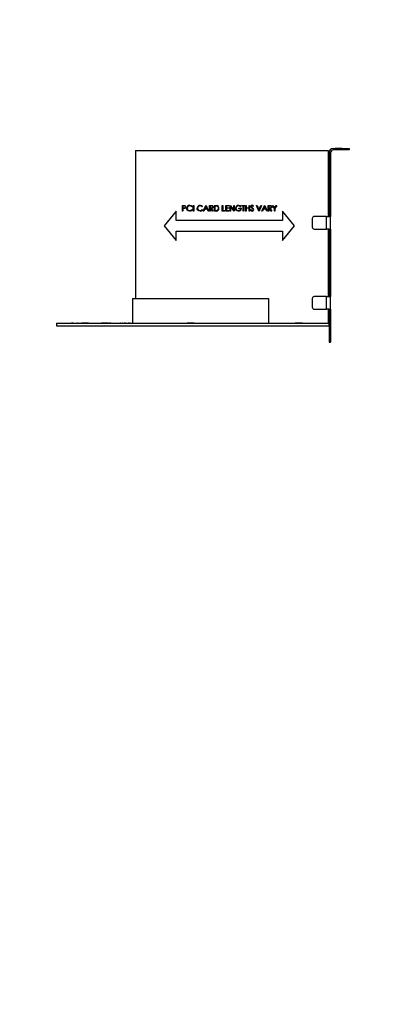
# Model space of a CAD drawing. Header units: millimetres. Extents: x 0 to 1280, y 0 to 1010.
# Tile 1 of 14: x 0 to 236, y 0 to 615. Entities that reach past the tile are written whole.
import ezdxf

# ---------------------------------------------------------------- set-up
doc = ezdxf.new("R2010")
doc.units = ezdxf.units.MM
doc.linetypes.add('SLD-Dashed', pattern=[1.905, 1.27, -0.635])
doc.linetypes.add('SLD-Solid', pattern=[0])
doc.layers.add('LAYER1', color=179, linetype='SLD-Dashed', lineweight=35)
doc.layers.add('SLD-0', color=179, linetype='SLD-Solid')
doc.styles.add('SLDTEXTSTYLE0', font='ARIAL.TTF', dxfattribs={"width": 0.948})
doc.dimstyles.new('SLDDIMSTYLE7', dxfattribs={"dimtxt": 7.408333, "dimasz": 2.116667, "dimexe": 0, "dimexo": 0.0625, "dimgap": 1.852083, "dimtad": 0, "dimtih": 1, "dimtoh": 1, "dimrnd": 1e-09, "dimzin": 12, "dimdsep": 46, "dimtxsty": 'SLDTEXTSTYLE0', "dimblk1": 'NONE', "dimblk2": 'NONE', "dimsah": 1, "dimcen": 0, "dimadec": 0, "dimazin": 3, "dimtfac": 1, "dimtmove": 0, "dimatfit": 3, "dimldrblk": 'NONE', "dimfxl": 1, "dimfrac": 2, "dimtolj": 1, "dimtzin": 12, "dimarcsym": 0})

# ---------------------------------------------------------------- blocks, each defined once
blk = doc.blocks.new('_D_29')
at = {"layer": 'LAYER1'}
for p, q in [((343.95, 814.53), (343.95, 805.15)), ((343.95, 814.53), (345.6, 814.53)), ((382.91, 814.53), (381.26, 814.53)), ((382.91, 814.53), (382.91, 805.15)), ((343.95, 805.15), (345.6, 805.15)), ((382.91, 805.15), (381.26, 805.15)), ((389.37, 793.28), (292.93, 793.28)), ((407.26, 768.41), (389.37, 793.28)), ((409.48, 765.32), (407.26, 768.41))]:
    blk.add_line(p, q, dxfattribs=at)
blk.add_solid([(407.26, 768.41), (403.96, 774.9), (402.16, 773.6)], dxfattribs=at)
at = {"layer": 'LAYER1', "char_height": 7.408, "attachment_point": 1, "style": 'SLDTEXTSTYLE0'}
for s, insert in [('%%c', (290.81, 813.87)), ('3.81mm', (305, 813.87)), ('0.150in', (347.25, 813.87)), ('TYP.', (329.78, 802.83))]:
    blk.add_mtext(s, dxfattribs=dict(at, insert=insert))
blk = doc.blocks.new('_None')

msp = doc.modelspace()

# ---------------------------------------------------------------- linework, layer by layer
at = {"layer": 'SLD-0', "color": 7, "linetype": 'SLD-Solid', "lineweight": 25}
for p, q in [((72.427, 533.134), (72.427, 440.755)), ((72.427, 533.134), (192.827, 533.134)), ((192.827, 533.134), (192.827, 491.936)), ((193.335, 531.839), (193.335, 530.417)), ((193.335, 530.417), (194.249, 530.417)), ((193.335, 530.417), (193.335, 527.242)), ((194.249, 531.687), (194.249, 530.417)), ((194.249, 530.417), (194.249, 527.242)), ((195.875, 534.379), (197.12, 534.379)), ((197.12, 533.465), (196.027, 533.465)), ((197.12, 533.465), (197.12, 534.379)), ((201.539, 534.379), (197.12, 534.379)), ((201.539, 533.465), (197.12, 533.465)), ((201.539, 533.465), (201.539, 534.379)), ((201.539, 534.379), (205.806, 534.379)), ((205.806, 533.465), (201.539, 533.465)), ((205.806, 534.379), (205.806, 533.465)), ((193.335, 527.242), (194.249, 527.242)), ((193.335, 527.242), (193.335, 491.936)), ((194.249, 527.242), (194.249, 491.936)), ((101.691, 498.842), (102.378, 498.842)), ((101.691, 495.342), (101.691, 498.842)), ((102.646, 498.483), (102.006, 498.483)), ((102.006, 498.483), (102.006, 497.316)), ((102.378, 498.842), (102.826, 498.832)), ((103.236, 498.394), (102.646, 498.483)), ((102.826, 498.832), (103.175, 498.79)), ((103.358, 498.306), (103.236, 498.394)), ((103.451, 498.189), (103.358, 498.306)), ((103.531, 497.902), (103.451, 498.189)), ((106.872, 498.462), (106.247, 498.573)), ((106.267, 498.932), (107.215, 498.705)), ((107.519, 497.99), (106.872, 498.462)), ((107.215, 498.705), (107.794, 498.2)), ((107.794, 498.2), (107.519, 497.99)), ((108.512, 498.842), (108.826, 498.842)), ((108.512, 495.342), (108.512, 498.842)), ((108.826, 498.842), (108.826, 495.342)), ((113.378, 498.462), (112.754, 498.573)), ((112.773, 498.932), (113.722, 498.705)), ((114.026, 497.99), (113.378, 498.462)), ((113.722, 498.705), (114.3, 498.2)), ((114.3, 498.2), (114.026, 497.99)), ((114.749, 495.342), (116.409, 498.842)), ((116.428, 498.16), (115.794, 496.823)), ((116.409, 498.842), (116.454, 498.842)), ((117.045, 496.823), (116.428, 498.16)), ((116.454, 498.842), (118.07, 495.342)), ((118.698, 498.842), (119.398, 498.842)), ((118.698, 495.342), (118.698, 498.842)), ((119.012, 498.483), (119.012, 497.316)), ((119.668, 498.483), (119.012, 498.483)), ((119.398, 498.842), (119.844, 498.833)), ((120.271, 498.399), (119.668, 498.483)), ((119.844, 498.833), (120.191, 498.794)), ((120.398, 498.313), (120.271, 498.399)), ((120.497, 498.197), (120.398, 498.313)), ((120.561, 498.058), (120.497, 498.197)), ((120.582, 497.907), (120.561, 498.058)), ((121.659, 498.842), (122.366, 498.842)), ((121.659, 495.342), (121.659, 498.842)), ((121.973, 498.483), (121.973, 495.701)), ((122.22, 498.483), (121.973, 498.483)), ((122.696, 498.471), (122.22, 498.483)), ((122.366, 498.842), (122.994, 498.814)), ((123.295, 498.385), (122.696, 498.471)), ((122.994, 498.814), (123.477, 498.716)), ((126.595, 498.842), (126.909, 498.842)), ((126.595, 495.342), (126.595, 498.842)), ((126.909, 498.842), (126.909, 495.701)), ((128.839, 498.842), (130.813, 498.842)), ((128.839, 495.342), (128.839, 498.842)), ((129.153, 498.483), (129.153, 497.406)), ((130.813, 498.483), (129.153, 498.483)), ((130.813, 498.842), (130.813, 498.483)), ((131.441, 498.842), (131.507, 498.842)), ((131.441, 495.342), (131.441, 498.842)), ((131.507, 498.842), (133.82, 496.087)), ((131.756, 498.091), (131.756, 495.342)), ((134.062, 495.342), (131.756, 498.091)), ((133.82, 498.842), (134.134, 498.842)), ((133.82, 496.087), (133.82, 498.842)), ((134.134, 498.842), (134.134, 495.342)), ((137.355, 498.443), (136.724, 498.573)), ((136.734, 498.932), (137.687, 498.707)), ((138.038, 497.99), (137.355, 498.443)), ((137.687, 498.707), (138.307, 498.245)), ((138.307, 498.245), (138.038, 497.99)), ((138.845, 498.842), (140.685, 498.842)), ((138.845, 498.483), (138.845, 498.842)), ((139.608, 498.483), (138.845, 498.483)), ((139.608, 495.342), (139.608, 498.483)), ((139.922, 498.483), (139.922, 495.342)), ((140.685, 498.483), (139.922, 498.483)), ((140.685, 498.842), (140.685, 498.483)), ((141.223, 498.842), (141.538, 498.842)), ((141.223, 495.342), (141.223, 498.842)), ((141.538, 498.842), (141.538, 497.406)), ((143.332, 498.842), (143.647, 498.842)), ((143.332, 497.406), (143.332, 498.842)), ((143.647, 498.842), (143.647, 495.342)), ((144.449, 497.865), (144.409, 498.115)), ((146.204, 498.339), (145.92, 498.124)), ((148.044, 498.842), (148.381, 498.842)), ((149.525, 495.342), (148.044, 498.842)), ((148.381, 498.842), (149.547, 496.084)), ((149.547, 496.084), (150.714, 498.842)), ((151.05, 498.842), (149.57, 495.342)), ((150.714, 498.842), (151.05, 498.842)), ((151.409, 495.342), (153.07, 498.842)), ((153.089, 498.16), (152.455, 496.823)), ((153.07, 498.842), (153.114, 498.842)), ((153.706, 496.823), (153.089, 498.16)), ((153.114, 498.842), (154.73, 495.342)), ((155.358, 498.842), (156.058, 498.842)), ((155.358, 495.342), (155.358, 498.842)), ((155.672, 498.483), (155.672, 497.316)), ((156.328, 498.483), (155.672, 498.483)), ((156.058, 498.842), (156.504, 498.833)), ((156.931, 498.399), (156.328, 498.483)), ((156.504, 498.833), (156.851, 498.794)), ((157.058, 498.313), (156.931, 498.399)), ((157.157, 498.197), (157.058, 498.313)), ((157.222, 498.058), (157.157, 498.197)), ((157.243, 497.907), (157.222, 498.058)), ((158.05, 498.842), (158.41, 498.842)), ((159.172, 497.006), (158.05, 498.842)), ((158.41, 498.842), (159.33, 497.338)), ((159.33, 497.338), (160.248, 498.842)), ((160.608, 498.842), (159.486, 497.006)), ((160.248, 498.842), (160.608, 498.842)), ((97.724, 495.342), (90.295, 486.112)), ((97.724, 489.417), (97.724, 495.342)), ((102.006, 495.342), (101.691, 495.342)), ((102.006, 497.316), (102.618, 497.309)), ((102.006, 496.958), (102.006, 495.342)), ((102.256, 496.958), (102.006, 496.958)), ((102.649, 496.964), (102.256, 496.958)), ((102.618, 497.309), (103.225, 497.4)), ((103.147, 497.015), (102.649, 496.964)), ((103.225, 497.4), (103.352, 497.488)), ((103.352, 497.488), (103.45, 497.607)), ((103.45, 497.607), (103.531, 497.902)), ((104.465, 496.524), (104.384, 497.112)), ((104.828, 495.864), (104.465, 496.524)), ((105.389, 495.434), (104.828, 495.864)), ((106.271, 495.252), (105.389, 495.434)), ((106.269, 495.611), (107.037, 495.798)), ((107.037, 495.798), (107.519, 496.195)), ((107.519, 496.195), (107.794, 495.986)), ((108.826, 495.342), (108.512, 495.342)), ((110.972, 496.524), (110.89, 497.112)), ((111.334, 495.864), (110.972, 496.524)), ((111.896, 495.434), (111.334, 495.864)), ((112.778, 495.252), (111.896, 495.434)), ((112.775, 495.611), (113.543, 495.798)), ((113.543, 495.798), (114.026, 496.195)), ((114.026, 496.195), (114.3, 495.986)), ((115.092, 495.342), (114.749, 495.342)), ((115.624, 496.464), (115.092, 495.342)), ((117.211, 496.464), (115.624, 496.464)), ((115.794, 496.823), (117.045, 496.823)), ((117.728, 495.342), (117.211, 496.464)), ((118.07, 495.342), (117.728, 495.342)), ((119.012, 495.342), (118.698, 495.342)), ((119.012, 497.316), (119.653, 497.312)), ((119.012, 496.958), (119.012, 495.342)), ((119.267, 496.958), (119.012, 496.958)), ((120.553, 495.342), (119.267, 496.958)), ((119.653, 497.312), (120.267, 497.404)), ((120.417, 497.096), (119.656, 496.958)), ((119.656, 496.958), (120.941, 495.342)), ((120.267, 497.404), (120.397, 497.49)), ((120.397, 497.49), (120.498, 497.609)), ((120.679, 497.295), (120.417, 497.096)), ((120.498, 497.609), (120.582, 497.907)), ((120.941, 495.342), (120.553, 495.342)), ((120.845, 497.58), (120.679, 497.295)), ((120.897, 497.906), (120.845, 497.58)), ((122.744, 495.342), (121.659, 495.342)), ((121.973, 495.701), (122.375, 495.701)), ((122.375, 495.701), (122.939, 495.72)), ((122.939, 495.72), (123.376, 495.79)), ((128.256, 495.342), (126.595, 495.342)), ((126.909, 495.701), (128.256, 495.701)), ((128.256, 495.701), (128.256, 495.342)), ((130.813, 495.342), (128.839, 495.342)), ((129.153, 497.406), (130.813, 497.406)), ((129.153, 497.047), (129.153, 495.701)), ((130.813, 497.047), (129.153, 497.047)), ((129.153, 495.701), (130.813, 495.701)), ((130.813, 497.406), (130.813, 497.047)), ((130.813, 495.701), (130.813, 495.342)), ((131.756, 495.342), (131.441, 495.342)), ((134.134, 495.342), (134.062, 495.342)), ((134.934, 496.538), (134.852, 497.094)), ((135.281, 495.914), (134.934, 496.538)), ((135.868, 495.451), (135.281, 495.914)), ((136.797, 495.252), (135.868, 495.451)), ((137.05, 497.047), (138.531, 497.047)), ((137.05, 496.688), (137.05, 497.047)), ((138.217, 496.688), (137.05, 496.688)), ((139.922, 495.342), (139.608, 495.342)), ((141.538, 495.342), (141.223, 495.342)), ((141.538, 497.406), (143.332, 497.406)), ((141.538, 497.047), (141.538, 495.342)), ((143.332, 497.047), (141.538, 497.047)), ((143.332, 495.342), (143.332, 497.047)), ((143.647, 495.342), (143.332, 495.342)), ((144.185, 496.017), (144.481, 496.195)), ((144.605, 497.582), (144.449, 497.865)), ((144.481, 496.195), (144.837, 495.759)), ((144.844, 497.358), (144.605, 497.582)), ((144.837, 495.759), (145.031, 495.65)), ((145.178, 497.106), (144.844, 497.358)), ((144.954, 497.678), (145.215, 497.479)), ((145.031, 495.65), (145.249, 495.611)), ((145.474, 496.881), (145.178, 497.106)), ((145.215, 497.479), (145.425, 497.329)), ((145.809, 496.548), (145.474, 496.881)), ((145.892, 496.407), (145.809, 496.548)), ((145.935, 496.205), (145.892, 496.407)), ((149.57, 495.342), (149.525, 495.342)), ((151.752, 495.342), (151.409, 495.342)), ((152.284, 496.464), (151.752, 495.342)), ((153.871, 496.464), (152.284, 496.464)), ((152.455, 496.823), (153.706, 496.823)), ((154.388, 495.342), (153.871, 496.464)), ((154.73, 495.342), (154.388, 495.342)), ((155.672, 495.342), (155.358, 495.342)), ((155.672, 497.316), (156.313, 497.312)), ((155.672, 496.958), (155.672, 495.342)), ((155.927, 496.958), (155.672, 496.958)), ((157.213, 495.342), (155.927, 496.958)), ((156.313, 497.312), (156.927, 497.404)), ((157.077, 497.096), (156.316, 496.958)), ((156.316, 496.958), (157.602, 495.342)), ((156.927, 497.404), (157.058, 497.49)), ((157.058, 497.49), (157.158, 497.609)), ((157.34, 497.295), (157.077, 497.096)), ((157.158, 497.609), (157.243, 497.907)), ((157.602, 495.342), (157.213, 495.342)), ((157.505, 497.58), (157.34, 497.295)), ((157.557, 497.906), (157.505, 497.58)), ((159.172, 495.342), (159.172, 497.006)), ((159.486, 495.342), (159.172, 495.342)), ((159.486, 497.006), (159.486, 495.342)), ((171.735, 486.112), (164.306, 495.342)), ((164.306, 495.342), (164.306, 489.417)), ((191.709, 491.936), (184.064, 491.936)), ((191.709, 484.062), (191.709, 491.936)), ((191.709, 491.936), (193.335, 491.936)), ((194.249, 491.936), (193.335, 491.936)), ((194.247, 484.062), (194.247, 491.936)), ((194.249, 484.062), (194.249, 491.936)), ((90.295, 486.112), (97.724, 476.882)), ((164.306, 489.417), (97.724, 489.417)), ((164.306, 476.882), (171.735, 486.112)), ((182.794, 490.666), (182.794, 485.332)), ((97.724, 476.882), (97.724, 482.807)), ((97.724, 482.807), (164.306, 482.807)), ((164.306, 482.807), (164.306, 476.882)), ((184.064, 484.062), (191.709, 484.062)), ((193.335, 484.062), (191.709, 484.062)), ((192.827, 484.062), (192.827, 441.898)), ((193.335, 484.062), (194.249, 484.062)), ((193.335, 484.062), (193.335, 441.898)), ((194.249, 484.062), (194.249, 441.898)), ((70.551, 440.755), (155.514, 440.755)), ((70.551, 440.755), (70.551, 425.334)), ((155.514, 440.755), (155.514, 425.334)), ((182.794, 440.628), (182.794, 435.294)), ((191.709, 441.898), (184.064, 441.898)), ((191.709, 434.024), (191.709, 441.898)), ((191.709, 441.898), (193.335, 441.898)), ((193.335, 441.898), (194.249, 441.898)), ((194.247, 434.024), (194.247, 441.898)), ((194.249, 434.354), (194.249, 441.898)), ((184.064, 434.024), (191.709, 434.024)), ((193.335, 434.024), (191.709, 434.024)), ((192.827, 434.024), (192.827, 425.337)), ((193.335, 434.024), (194.249, 434.024)), ((193.335, 434.024), (193.335, 425.769)), ((194.247, 434.354), (194.249, 434.354)), ((194.249, 434.024), (194.249, 434.354)), ((194.249, 434.024), (194.249, 425.769)), ((23.106, 425.337), (23.106, 423.749)), ((23.106, 425.337), (61.106, 425.337)), ((32.291, 425.362), (32.291, 425.337)), ((32.425, 425.362), (32.291, 425.362)), ((33.233, 425.362), (32.425, 425.362)), ((32.425, 425.362), (32.425, 425.337)), ((33.233, 425.362), (33.233, 425.337)), ((33.496, 425.362), (33.233, 425.362)), ((33.592, 425.362), (33.592, 425.337)), ((34.762, 425.362), (34.762, 425.337)), ((35.97, 425.362), (35.97, 425.337)), ((36.521, 425.362), (36.067, 425.362)), ((36.554, 425.362), (36.554, 425.337)), ((36.845, 425.362), (36.845, 425.337)), ((37.137, 425.362), (37.137, 425.337)), ((37.765, 425.362), (37.765, 425.337)), ((37.81, 425.362), (37.81, 425.337)), ((38.467, 425.362), (38.467, 425.337)), ((42.056, 425.362), (38.556, 425.362)), ((38.556, 425.362), (38.556, 425.337)), ((42.056, 425.362), (42.056, 425.337)), ((42.146, 425.362), (42.146, 425.337)), ((42.999, 425.362), (42.242, 425.362)), ((42.999, 425.362), (42.999, 425.337)), ((43.015, 425.362), (43.015, 425.337)), ((44.185, 425.362), (44.185, 425.337)), ((45.255, 425.362), (45.255, 425.337)), ((47.708, 425.362), (47.708, 425.337)), ((49.877, 425.362), (49.877, 425.337)), ((49.96, 425.362), (49.96, 425.337)), ((50.688, 425.362), (50.688, 425.337)), ((51.092, 425.362), (51.092, 425.337)), ((51.406, 425.362), (51.092, 425.362)), ((51.406, 425.362), (51.406, 425.337)), ((51.496, 425.362), (51.496, 425.337)), ((51.586, 425.362), (51.586, 425.337)), ((52.079, 425.362), (51.586, 425.362)), ((52.079, 425.362), (52.079, 425.337)), ((52.422, 425.362), (52.079, 425.362)), ((52.422, 425.362), (52.422, 425.337)), ((52.954, 425.362), (52.422, 425.362)), ((52.954, 425.362), (52.954, 425.337)), ((54.541, 425.362), (52.954, 425.362)), ((54.541, 425.362), (54.541, 425.337)), ((55.058, 425.362), (54.541, 425.362)), ((55.058, 425.362), (55.058, 425.337)), ((55.4, 425.362), (55.058, 425.362)), ((55.4, 425.362), (55.4, 425.337)), ((55.624, 425.362), (55.624, 425.337)), ((55.759, 425.362), (55.624, 425.362)), ((55.759, 425.362), (55.759, 425.337)), ((56.073, 425.362), (55.759, 425.362)), ((56.073, 425.362), (56.073, 425.337)), ((56.129, 425.362), (56.129, 425.337)), ((56.637, 425.362), (56.637, 425.337)), ((56.798, 425.362), (56.637, 425.362)), ((56.798, 425.362), (56.798, 425.337)), ((56.97, 425.362), (56.798, 425.362)), ((56.97, 425.362), (56.97, 425.337)), ((57.24, 425.362), (57.24, 425.337)), ((58.526, 425.362), (58.526, 425.337)), ((59.708, 425.362), (59.708, 425.337)), ((59.842, 425.362), (59.804, 425.362)), ((59.842, 425.362), (59.842, 425.337)), ((60.111, 425.362), (60.111, 425.337)), ((60.381, 425.362), (60.381, 425.337)), ((61.106, 425.334), (61.106, 425.337)), ((61.106, 425.334), (155.757, 425.334)), ((61.714, 425.362), (61.714, 425.337)), ((62.759, 425.362), (62.759, 425.337)), ((63.073, 425.362), (62.759, 425.362)), ((63.073, 425.337), (62.759, 425.337)), ((63.073, 425.362), (63.073, 425.337)), ((63.588, 425.362), (63.588, 425.337)), ((64.195, 425.362), (64.195, 425.337)), ((64.509, 425.362), (64.195, 425.362)), ((64.509, 425.337), (64.195, 425.337)), ((64.509, 425.362), (64.509, 425.337)), ((65.227, 425.362), (65.227, 425.337)), ((66.173, 425.362), (65.227, 425.362)), ((66.173, 425.337), (65.227, 425.337)), ((66.173, 425.362), (66.173, 425.337)), ((67.291, 425.362), (67.291, 425.337)), ((68.233, 425.362), (67.829, 425.362)), ((67.829, 425.362), (67.829, 425.337)), ((68.233, 425.337), (67.829, 425.337)), ((68.233, 425.362), (68.233, 425.337)), ((68.637, 425.362), (68.637, 425.337)), ((68.727, 425.362), (68.727, 425.337)), ((69.041, 425.362), (68.727, 425.362)), ((69.041, 425.337), (68.727, 425.337)), ((69.041, 425.362), (69.041, 425.337)), ((104.543, 425.362), (104.543, 425.337)), ((104.632, 425.362), (104.632, 425.337)), ((108.132, 425.362), (104.632, 425.362)), ((108.132, 425.337), (104.632, 425.337)), ((108.132, 425.362), (108.132, 425.337)), ((108.222, 425.362), (108.222, 425.337)), ((109.075, 425.362), (108.318, 425.362)), ((109.075, 425.337), (108.318, 425.337)), ((109.075, 425.362), (109.075, 425.337)), ((111.331, 425.362), (111.331, 425.337)), ((113.784, 425.362), (113.784, 425.337)), ((115.953, 425.362), (115.953, 425.337)), ((155.514, 425.337), (155.757, 425.337)), ((155.757, 425.334), (155.757, 425.337)), ((155.757, 425.337), (193.106, 425.337)), ((172.118, 425.362), (172.118, 425.337)), ((175.707, 425.362), (172.207, 425.362)), ((172.207, 425.362), (172.207, 425.337)), ((175.707, 425.362), (175.707, 425.337)), ((175.797, 425.362), (175.797, 425.337)), ((176.65, 425.362), (175.893, 425.362)), ((176.65, 425.362), (176.65, 425.337)), ((178.906, 425.362), (178.906, 425.337)), ((181.359, 425.362), (181.359, 425.337)), ((183.528, 425.362), (183.528, 425.337)), ((193.106, 425.337), (193.106, 423.749)), ((193.335, 425.769), (194.249, 425.769)), ((193.335, 425.769), (193.335, 425.337)), ((193.335, 425.337), (194.249, 425.337)), ((193.335, 425.337), (193.335, 425.332)), ((193.335, 425.332), (194.249, 425.332)), ((193.335, 425.332), (193.335, 420.689)), ((194.249, 425.769), (194.249, 425.337)), ((194.249, 425.337), (194.249, 425.332)), ((194.249, 425.332), (194.249, 420.689)), ((23.106, 423.749), (193.106, 423.749)), ((100.331, 423.724), (100.331, 423.749)), ((100.331, 423.724), (104.863, 423.724)), ((104.863, 423.724), (104.863, 423.749)), ((108.017, 423.724), (108.017, 423.749)), ((108.106, 423.724), (108.106, 423.749)), ((108.106, 423.724), (111.606, 423.724)), ((111.606, 423.724), (111.606, 423.749)), ((111.696, 423.724), (111.696, 423.749)), ((193.335, 420.689), (194.249, 420.689)), ((193.335, 420.689), (193.335, 413.45)), ((194.249, 420.689), (194.249, 413.45)), ((193.335, 413.45), (194.249, 413.45))]:
    msp.add_line(p, q, dxfattribs=at)
for centre, radius, start, end in [((195.875, 531.839), 2.54, 90, 180), ((196.027, 531.687), 1.778, 90, 180), ((102.972, 497.94), 0.874, 357.608396, 76.594159), ((106.197, 497.119), 1.814, 87.805234, 180.220367), ((106.187, 497.085), 1.489, 87.689705, 179.847764), ((112.704, 497.119), 1.814, 87.805234, 180.220367), ((112.694, 497.085), 1.489, 87.689705, 179.847764), ((120.016, 497.931), 0.881, 358.391585, 78.507677), ((122.912, 497.134), 1.308, 356.237752, 72.967896), ((122.889, 497.177), 1.647, 355.491008, 69.11101), ((136.68, 497.104), 1.829, 88.310394, 180.329341), ((136.678, 497.061), 1.513, 88.263931, 178.22926), ((145.237, 498.105), 0.828, 87.612322, 179.278441), ((145.19, 498.108), 0.467, 84.281589, 177.332274), ((145.32, 498.149), 0.596, 181.837046, 232.213167), ((145.2, 497.772), 0.802, 26.056539, 87.38085), ((145.219, 497.818), 1.115, 27.866927, 87.274352), ((156.676, 497.931), 0.881, 358.391585, 78.507677), ((102.98, 497.865), 0.866, 281.107764, 2.549828), ((106.188, 497.1), 1.49, 180.420243, 273.11021), ((106.327, 497.083), 1.831, 268.24626, 323.225983), ((112.695, 497.1), 1.49, 180.420243, 273.11021), ((112.834, 497.083), 1.831, 268.24626, 323.225983), ((122.924, 496.942), 1.61, 263.57124, 3.761113), ((122.993, 496.957), 1.228, 288.167954, 4.304715), ((136.747, 497.193), 1.583, 183.086635, 272.815971), ((136.868, 496.919), 1.668, 267.57294, 4.407682), ((136.926, 496.92), 1.312, 265.589246, 349.848483), ((145.289, 496.431), 1.179, 200.525127, 268.064602), ((145.3, 496.246), 0.636, 265.416339, 356.305282), ((145.275, 496.227), 0.975, 268.504938, 358.400976), ((144.849, 496.043), 1.409, 6.366882, 65.890615), ((184.064, 490.666), 1.27, 90, 180), ((184.064, 485.332), 1.27, 180, 270), ((184.064, 440.628), 1.27, 90, 180), ((184.064, 435.294), 1.27, 180, 270)]:
    msp.add_arc(centre, radius, start, end, dxfattribs=at)

# ---------------------------------------------------------------- dimensions: what is measured, and where the dimension line sits
at = {"layer": 'LAYER1'}
dim = msp.add_diameter_dim_2p(p1=(1.791, 3.363), p2=(0, 0), text='<>mm\\PTYP.', dimstyle='SLDDIMSTYLE7', dxfattribs=at)
dim.commit()
dim.dimension.update_dxf_attribs({"geometry": '_D_29', "text_midpoint": (340.357, 804.319), "dimtype": 163})

doc.saveas('drawing.dxf')
